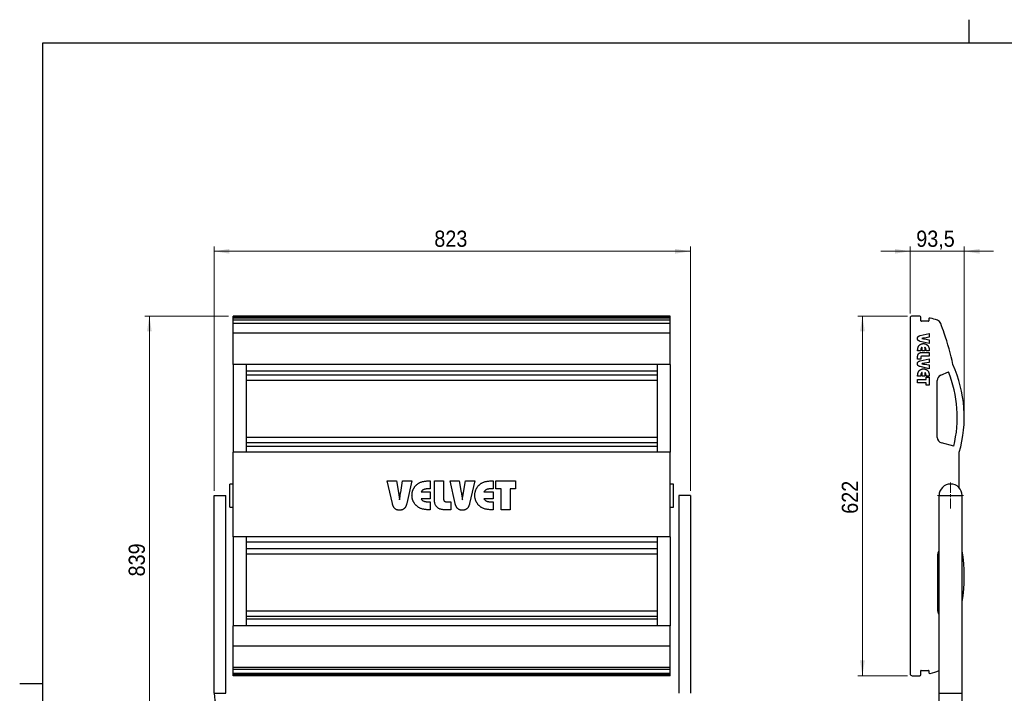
# Model space of a CAD drawing. Header units: millimetres. Extents: x 5 to 415, y 5 to 292.
# Tile 2 of 3: x 5 to 218, y 146 to 292. Entities that reach past the tile are written whole.
import ezdxf

# ---------------------------------------------------------------- set-up
doc = ezdxf.new("R2010")
doc.units = ezdxf.units.MM
doc.linetypes.add('SLD-Continua', pattern=[0])
doc.styles.add('SLDTEXTSTYLE0', font='GOTHIC.TTF', dxfattribs={"width": 0.913})
doc.dimstyles.new('SLDDIMSTYLE0', dxfattribs={"dimtxt": 3.5, "dimasz": 3.302, "dimexe": 0, "dimexo": 0.0625, "dimgap": 0.875, "dimtad": 1, "dimlfac": 8, "dimrnd": 1e-09, "dimzin": 12, "dimdsep": 46, "dimtxsty": 'SLDTEXTSTYLE0', "dimsah": 1, "dimcen": 0.09, "dimadec": 0, "dimazin": 3, "dimtfac": 1, "dimtofl": 0, "dimtmove": 0, "dimatfit": 3, "dimfxl": 1, "dimfrac": 2, "dimtolj": 1, "dimtzin": 12, "dimarcsym": 0})
doc.dimstyles.new('SLDDIMSTYLE1', dxfattribs={"dimtxt": 3.5, "dimasz": 3.302, "dimexe": 0, "dimexo": 0.0625, "dimgap": 0.875, "dimtad": 1, "dimlfac": 8, "dimrnd": 1e-09, "dimzin": 12, "dimdsep": 46, "dimtxsty": 'SLDTEXTSTYLE0', "dimsah": 1, "dimcen": 0.09, "dimadec": 0, "dimazin": 3, "dimtfac": 1, "dimtmove": 0, "dimatfit": 0, "dimfxl": 1, "dimfrac": 2, "dimtolj": 1, "dimtzin": 12, "dimarcsym": 0})
doc.dimstyles.new('SLDDIMSTYLE2', dxfattribs={"dimtxt": 3.5, "dimasz": 3.302, "dimexe": 0, "dimexo": 0.0625, "dimgap": 0.875, "dimtad": 1, "dimdec": 0, "dimlfac": 8, "dimrnd": 1e-09, "dimzin": 12, "dimdsep": 46, "dimtxsty": 'SLDTEXTSTYLE0', "dimsah": 1, "dimcen": 0.09, "dimadec": 0, "dimazin": 3, "dimtfac": 1, "dimtdec": 0, "dimtofl": 0, "dimtmove": 0, "dimatfit": 3, "dimfxl": 1, "dimfrac": 2, "dimtolj": 1, "dimtzin": 12, "dimarcsym": 0})

# ---------------------------------------------------------------- blocks, each defined once
blk = doc.blocks.new('_D')
at = {"color": 7, "linetype": 'SLD-Continua', "lineweight": 0}
for p, q in [((196.79, 227.93), (186.05, 227.93)), ((187.05, 227.93), (187.05, 150.18)), ((196.79, 150.18), (186.05, 150.18))]:
    blk.add_line(p, q, dxfattribs=at)
at = {"color": 7, "linetype": 'SLD-Continua', "lineweight": 18}
for points in [[(187.05, 227.93), (186.54, 224.63), (187.56, 224.63)], [(187.05, 150.18), (187.56, 153.48), (186.54, 153.48)]]:
    blk.add_solid(points, dxfattribs=at)
at = {"color": 7, "linetype": 'SLD-Continua', "lineweight": 18, "insert": (182.58, 185.18), "char_height": 3.5, "attachment_point": 1, "rotation": 90, "style": 'SLDTEXTSTYLE0'}
blk.add_mtext('622', dxfattribs=at)
blk = doc.blocks.new('_D_1')
at = {"color": 7, "linetype": 'SLD-Continua', "lineweight": 0}
for p, q in [((197.35, 228.49), (197.35, 242.93)), ((209.04, 207.08), (209.04, 242.93)), ((197.35, 241.93), (191, 241.93)), ((197.35, 241.93), (209.04, 241.93)), ((209.04, 241.93), (215.39, 241.93))]:
    blk.add_line(p, q, dxfattribs=at)
at = {"color": 7, "linetype": 'SLD-Continua', "lineweight": 18}
for points in [[(197.35, 241.93), (194.05, 242.44), (194.05, 241.42)], [(209.04, 241.93), (212.34, 241.42), (212.34, 242.44)]]:
    blk.add_solid(points, dxfattribs=at)
at = {"color": 7, "linetype": 'SLD-Continua', "lineweight": 18, "insert": (198.67, 246.4), "char_height": 3.5, "attachment_point": 1, "rotation": 360, "style": 'SLDTEXTSTYLE0'}
blk.add_mtext('93,5', dxfattribs=at)
blk = doc.blocks.new('SW_CENTERMARKSYMBOL_0')
at = {"color": 0, "linetype": 'SLD-Continua', "lineweight": 18}
for p, q in [((0, 0.625), (0, 2.8125)), ((-0.625, 0), (-2.8125, 0)), ((0, 0), (-0.3125, 0)), ((0, 0), (0, 0.3125)), ((0, 0), (0, -0.3125)), ((0, 0), (0.3125, 0)), ((0.625, 0), (2.8125, 0)), ((0, -0.625), (0, -2.8125))]:
    blk.add_line(p, q, dxfattribs=at)
blk = doc.blocks.new('_D_8')
at = {"color": 7, "linetype": 'SLD-Continua', "lineweight": 0}
for p, q in [((47.01, 190.12), (47.01, 242.93)), ((149.89, 190.12), (149.89, 242.93)), ((47.01, 241.93), (149.89, 241.93))]:
    blk.add_line(p, q, dxfattribs=at)
at = {"color": 7, "linetype": 'SLD-Continua', "lineweight": 18}
for points in [[(47.01, 241.93), (50.32, 241.42), (50.32, 242.44)], [(149.89, 241.93), (146.59, 242.44), (146.59, 241.42)]]:
    blk.add_solid(points, dxfattribs=at)
at = {"color": 7, "linetype": 'SLD-Continua', "lineweight": 18, "insert": (94.57, 246.4), "char_height": 3.5, "attachment_point": 1, "style": 'SLDTEXTSTYLE0'}
blk.add_mtext('823', dxfattribs=at)
blk = doc.blocks.new('_D_9')
at = {"color": 7, "linetype": 'SLD-Continua', "lineweight": 0}
for p, q in [((50.14, 227.93), (32.01, 227.93)), ((33.01, 227.93), (33.01, 123.12)), ((95.58, 123.12), (32.01, 123.12))]:
    blk.add_line(p, q, dxfattribs=at)
at = {"color": 7, "linetype": 'SLD-Continua', "lineweight": 18}
for points in [[(33.01, 227.93), (32.51, 224.63), (33.52, 224.63)], [(33.01, 123.12), (33.52, 126.42), (32.51, 126.42)]]:
    blk.add_solid(points, dxfattribs=at)
at = {"color": 7, "linetype": 'SLD-Continua', "lineweight": 18, "insert": (28.54, 171.64), "char_height": 3.5, "attachment_point": 1, "rotation": 90, "style": 'SLDTEXTSTYLE0'}
blk.add_mtext('839', dxfattribs=at)

msp = doc.modelspace()

# ---------------------------------------------------------------- linework, layer by layer
at = {"color": 7, "linetype": 'SLD-Continua', "lineweight": 25}
for p, q in [((210, 292.001), (210, 286.999)), ((10, 10), (10, 287)), ((10, 287), (410, 287)), ((145.5147, 227.9292), (51.1397, 227.9292)), ((51.1397, 227.6792), (51.1397, 227.9292)), ((145.5147, 227.6792), (51.1397, 227.6792)), ((51.1397, 227.5103), (51.1397, 227.6792)), ((145.5147, 227.6792), (145.5147, 227.9292)), ((145.5147, 227.5103), (145.5147, 227.6792)), ((199.4393, 227.9292), (197.7893, 227.9292)), ((199.6893, 226.9094), (199.6893, 227.6792)), ((145.5147, 227.5103), (51.1397, 227.5103)), ((51.1397, 227.5021), (51.1397, 227.5103)), ((145.5147, 227.5021), (51.1397, 227.5021)), ((51.1397, 227.0094), (51.1397, 227.5021)), ((145.5147, 227.0094), (51.1397, 227.0094)), ((51.1397, 226.3072), (51.1397, 227.0094)), ((145.5147, 226.3072), (51.1397, 226.3072)), ((51.1397, 224.2206), (51.1397, 226.3072)), ((145.5147, 227.5021), (145.5147, 227.5103)), ((145.5147, 227.0094), (145.5147, 227.5021)), ((145.5147, 226.3072), (145.5147, 227.0094)), ((145.5147, 224.2206), (145.5147, 226.3072)), ((197.3518, 227.4917), (197.3518, 150.6167)), ((201.2893, 226.8094), (199.7893, 226.8094)), ((201.3893, 227.2603), (201.3893, 226.9094)), ((145.5147, 224.2206), (51.1397, 224.2206)), ((51.1397, 217.4244), (51.1397, 224.2206)), ((145.5147, 217.4244), (145.5147, 224.2206)), ((199.5095, 223.7022), (201.4724, 224.1463)), ((201.4724, 223.3481), (200.4701, 223.1733)), ((201.4724, 224.1463), (201.4724, 223.3481)), ((201.4724, 222.0081), (199.5095, 222.4615)), ((199.9027, 223.0916), (199.8451, 223.0844)), ((200.4722, 222.9868), (201.4724, 222.8156)), ((201.4724, 222.8156), (201.4724, 222.0081)), ((198.9724, 220.3963), (198.9724, 220.4616)), ((199.6632, 220.3963), (198.9724, 220.3963)), ((198.9724, 218.62), (198.9724, 219.1093)), ((199.6632, 220.5474), (199.6632, 220.3963)), ((199.8538, 220.0345), (201.4724, 220.0345)), ((201.4724, 219.245), (199.9083, 219.245)), ((199.9263, 220.3963), (199.9263, 221.1858)), ((200.5184, 220.3963), (199.9263, 220.3963)), ((200.5184, 221.1822), (200.5184, 220.3963)), ((200.7816, 220.3963), (200.7816, 220.5474)), ((201.4724, 220.3963), (200.7816, 220.3963)), ((201.4724, 220.4616), (201.4724, 220.3963)), ((201.4724, 220.0345), (201.4724, 219.245)), ((53.9522, 217.4244), (51.1397, 217.4244)), ((51.1397, 217.4244), (51.1397, 198.5075)), ((53.9522, 217.4244), (53.9522, 198.5075)), ((142.7022, 217.4244), (53.9522, 217.4244)), ((142.7022, 217.4244), (142.7022, 198.5075)), ((145.5147, 217.4244), (142.7022, 217.4244)), ((145.5147, 217.4244), (145.5147, 198.5075)), ((199.6632, 218.62), (198.9724, 218.62)), ((199.5095, 218.2417), (201.4724, 218.6858)), ((201.4724, 216.5476), (199.5095, 217.001)), ((199.6632, 218.9962), (199.6632, 218.62)), ((199.9027, 217.6311), (199.8451, 217.6239)), ((201.4724, 217.8876), (200.4701, 217.7128)), ((200.4722, 217.5262), (201.4724, 217.3551)), ((201.4724, 218.6858), (201.4724, 217.8876)), ((201.4724, 217.3551), (201.4724, 216.5476)), ((142.7022, 216.0325), (53.9522, 216.0325)), ((142.7022, 215.1246), (53.9522, 215.1246)), ((198.9724, 214.9358), (198.9724, 215.0011)), ((199.6632, 214.9358), (198.9724, 214.9358)), ((199.6632, 215.0869), (199.6632, 214.9358)), ((199.9263, 214.9358), (199.9263, 215.7253)), ((200.5184, 214.9358), (199.9263, 214.9358)), ((200.5184, 215.7217), (200.5184, 214.9358)), ((200.7816, 214.9358), (200.7816, 215.0869)), ((201.4724, 214.9358), (200.7816, 214.9358)), ((201.4724, 215.0011), (201.4724, 214.9358)), ((203.9485, 215.1246), (205.6129, 215.9007)), ((142.7022, 213.9917), (53.9522, 213.9917)), ((198.9724, 214.245), (200.7816, 214.245)), ((198.9724, 213.4555), (198.9724, 214.245)), ((200.7816, 213.4555), (198.9724, 213.4555)), ((200.7816, 214.7055), (201.4724, 214.7055)), ((200.7816, 214.245), (200.7816, 214.7055)), ((200.7816, 212.995), (200.7816, 213.4555)), ((201.4724, 212.995), (200.7816, 212.995)), ((201.4724, 214.7055), (201.4724, 212.995)), ((203.2268, 201.6986), (203.2268, 213.9917)), ((142.7022, 201.6986), (53.9522, 201.6986)), ((142.7022, 200.4912), (53.9522, 200.4912)), ((206.7676, 199.7906), (204.1532, 200.4912)), ((53.9522, 198.5075), (51.1397, 198.5075)), ((51.1397, 190.7703), (51.1397, 198.5075)), ((142.7022, 199.7149), (53.9522, 199.7149)), ((142.7022, 198.5075), (53.9522, 198.5075)), ((145.5147, 198.5075), (142.7022, 198.5075)), ((145.5147, 190.7703), (145.5147, 198.5075)), ((207.9768, 190.7703), (207.9768, 198.5075)), ((51.1397, 191.6167), (50.3897, 191.6167)), ((50.3897, 189.1167), (50.3897, 191.6167)), ((84.3985, 192.2951), (86.394, 192.2951)), ((85.5087, 187.3879), (84.3985, 192.2951)), ((86.394, 192.2951), (86.8309, 189.7895)), ((87.2973, 189.7946), (87.7252, 192.2951)), ((87.7252, 192.2951), (89.7439, 192.2951)), ((89.7439, 192.2951), (88.6105, 187.3879)), ((93.528, 192.2951), (93.6912, 192.2951)), ((93.6912, 192.2951), (93.6912, 190.5682)), ((94.5958, 192.2951), (96.5695, 192.2951)), ((94.5958, 188.2488), (94.5958, 192.2951)), ((96.5695, 192.2951), (96.5695, 188.385)), ((97.9675, 192.2951), (99.9631, 192.2951)), ((99.0777, 187.3879), (97.9675, 192.2951)), ((99.9631, 192.2951), (100.4, 189.7895)), ((100.8664, 189.7946), (101.2943, 192.2951)), ((101.2943, 192.2951), (103.3129, 192.2951)), ((103.3129, 192.2951), (102.1796, 187.3879)), ((107.0971, 192.2951), (107.2603, 192.2951)), ((107.2603, 192.2951), (107.2603, 190.5682)), ((107.836, 192.2951), (112.1123, 192.2951)), ((107.836, 190.5682), (107.836, 192.2951)), ((112.1123, 192.2951), (112.1123, 190.5682)), ((146.2647, 191.6167), (145.5147, 191.6167)), ((146.2647, 189.1167), (146.2647, 191.6167)), ((51.1397, 187.4631), (51.1397, 190.7703)), ((91.7265, 189.9103), (93.6912, 189.9103)), ((93.6912, 190.5682), (93.3135, 190.5682)), ((93.6912, 189.9103), (93.6912, 188.43)), ((105.2956, 189.9103), (107.2603, 189.9103)), ((107.2603, 190.5682), (106.8825, 190.5682)), ((107.2603, 189.9103), (107.2603, 188.43)), ((108.9873, 190.5682), (107.836, 190.5682)), ((108.9873, 186.0451), (108.9873, 190.5682)), ((110.961, 190.5682), (110.961, 186.0451)), ((112.1123, 190.5682), (110.961, 190.5682)), ((145.5147, 187.4631), (145.5147, 190.7703)), ((47.0147, 146.3667), (47.0147, 189.1167)), ((47.0147, 189.1167), (49.5147, 189.1167)), ((49.5147, 146.3667), (49.5147, 189.1167)), ((50.3897, 186.6167), (50.3897, 189.1167)), ((51.1397, 180.2014), (51.1397, 187.4631)), ((87.0352, 188.3709), (87.0532, 188.227)), ((93.6912, 188.43), (91.7175, 188.43)), ((93.3135, 187.7721), (93.6912, 187.7721)), ((93.6912, 187.7721), (93.6912, 186.0451)), ((97.1914, 187.7721), (98.132, 187.7721)), ((98.132, 187.7721), (98.132, 186.0451)), ((100.6043, 188.3709), (100.6223, 188.227)), ((107.2603, 188.43), (105.2866, 188.43)), ((106.8825, 187.7721), (107.2603, 187.7721)), ((107.2603, 187.7721), (107.2603, 186.0451)), ((145.5147, 180.2014), (145.5147, 187.4631)), ((146.2647, 186.6167), (146.2647, 189.1167)), ((149.8897, 189.1167), (147.3897, 189.1167)), ((147.3897, 189.1167), (147.3897, 146.3667)), ((149.8897, 189.1167), (149.8897, 146.3667)), ((203.6018, 189.1167), (208.6018, 189.1167)), ((203.6018, 146.3667), (203.6018, 189.1167)), ((208.6018, 146.3667), (208.6018, 189.1167)), ((50.3897, 186.6167), (51.1397, 186.6167)), ((93.6912, 186.0451), (93.528, 186.0451)), ((98.132, 186.0451), (96.9087, 186.0451)), ((107.2603, 186.0451), (107.0971, 186.0451)), ((110.961, 186.0451), (108.9873, 186.0451)), ((145.5147, 186.6167), (146.2647, 186.6167)), ((53.9522, 180.2014), (51.1397, 180.2014)), ((51.1397, 180.2014), (51.1397, 160.9694)), ((53.9522, 180.2014), (53.9522, 160.9694)), ((142.7022, 180.2014), (53.9522, 180.2014)), ((142.7022, 179.0685), (53.9522, 179.0685)), ((142.7022, 180.2014), (142.7022, 160.9694)), ((145.5147, 180.2014), (142.7022, 180.2014)), ((145.5147, 180.2014), (145.5147, 160.9694)), ((142.7022, 177.5848), (53.9522, 177.5848)), ((142.7022, 176.4519), (53.9522, 176.4519)), ((203.3515, 164.1588), (203.3515, 176.4519)), ((142.7022, 164.1588), (53.9522, 164.1588)), ((142.7022, 162.9514), (53.9522, 162.9514)), ((142.7022, 162.3659), (53.9522, 162.3659)), ((53.9522, 160.9694), (51.1397, 160.9694)), ((51.1397, 156.5886), (51.1397, 160.9694)), ((142.7022, 160.9694), (53.9522, 160.9694)), ((145.5147, 160.9694), (142.7022, 160.9694)), ((145.5147, 156.5886), (145.5147, 160.9694)), ((145.5147, 156.5886), (51.1397, 156.5886)), ((51.1397, 151.9446), (51.1397, 156.5886)), ((145.5147, 151.9446), (145.5147, 156.5886)), ((145.5147, 151.9446), (51.1397, 151.9446)), ((51.1397, 151.5274), (51.1397, 151.9446)), ((145.5147, 151.5274), (51.1397, 151.5274)), ((51.1397, 150.66), (51.1397, 151.5274)), ((145.5147, 151.5274), (145.5147, 151.9446)), ((145.5147, 150.66), (145.5147, 151.5274)), ((199.6893, 150.4292), (199.6893, 151.2675)), ((199.7393, 151.3175), (201.3393, 151.3175)), ((201.3893, 151.2675), (201.3893, 150.9175)), ((145.5147, 150.66), (51.1397, 150.66)), ((51.1397, 150.6538), (51.1397, 150.66)), ((51.1397, 150.6538), (145.5147, 150.6538)), ((51.1397, 150.4292), (51.1397, 150.6538)), ((145.5147, 150.4292), (51.1397, 150.4292)), ((51.1397, 150.1792), (51.1397, 150.4292)), ((145.5147, 150.1792), (51.1397, 150.1792)), ((145.5147, 150.6538), (145.5147, 150.66)), ((145.5147, 150.4292), (145.5147, 150.6538)), ((145.5147, 150.1792), (145.5147, 150.4292)), ((197.7893, 150.1792), (199.4393, 150.1792)), ((201.3893, 150.9175), (201.3893, 150.9038)), ((4.999, 148.5), (10.001, 148.5)), ((47.0147, 146.3667), (49.5147, 146.3667)), ((203.6018, 146.3667), (208.6018, 146.3667)), ((203.6018, 138.8667), (203.6018, 146.3667)), ((208.6018, 138.8667), (208.6018, 146.3667))]:
    msp.add_line(p, q, dxfattribs=at)
for centre, radius, start, end in [((197.7893, 227.4917), 0.4375, 90, 180), ((199.4393, 227.6792), 0.25, 360, 90), ((199.7893, 226.9094), 0.1, 180, 270), ((201.2893, 226.9094), 0.1, 270, 360), ((201.6393, 227.2603), 0.25, 75.250733, 180), ((197.8841, 212.9963), 15, 69.099783, 75.250733), ((202.7893, 225.8416), 1.25, 21.869344, 69.099783), ((165.6678, 210.942), 41.25, 18.778217, 21.869344), ((148.6259, 205.1477), 59.25, 11.958438, 18.778217), ((181.5341, 206.0784), 27.5051, 344.022708, 24.36212), ((204.4768, 213.9917), 1.25, 115, 180), ((181.5341, 206.0784), 26.0051, 346.007695, 22.191631), ((204.4768, 201.6986), 1.25, 180, 255), ((206.1018, 189.1167), 2.5, 0, 180), ((204.6015, 176.4519), 1.25, 143.11102, 180), ((174.0057, 171.6388), 35.0336, 350.935634, 9.064365), ((204.6015, 164.1588), 1.25, 180, 216.888977), ((199.7393, 151.2675), 0.05, 90.005134, 179.994872), ((201.3393, 151.2675), 0.05, 0.005123, 89.994873), ((199.4675, 160.4088), 10, 282.870496, 294.420448), ((197.7893, 150.6167), 0.4375, 180, 270), ((199.4393, 150.4292), 0.25, 270, 360), ((201.6393, 150.9038), 0.25, 179.99999, 282.870496), ((54.5147, 146.3667), 7.5, 180, 270)]:
    msp.add_arc(centre, radius, start, end, dxfattribs=at)
for points, knots in [([(198.9395, 223.0844), (198.9398, 223.1052), (198.9406, 223.1457), (198.9469, 223.2048), (198.9568, 223.2607), (198.972, 223.3127), (198.9905, 223.3614), (199.0129, 223.407), (199.0405, 223.4486), (199.0717, 223.4874), (199.108, 223.5229), (199.1494, 223.5561), (199.1966, 223.5862), (199.2486, 223.6147), (199.3064, 223.64), (199.3692, 223.6637), (199.4373, 223.6849), (199.4849, 223.6963), (199.5095, 223.7022)], [0, 0, 0, 0, 0.06704895, 0.131084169, 0.191913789, 0.250109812, 0.305856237, 0.360345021, 0.41395421, 0.466715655, 0.521150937, 0.577889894, 0.637953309, 0.701645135, 0.76957349, 0.841782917, 0.918332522, 1, 1, 1, 1]), ([(199.5095, 222.4615), (199.4849, 222.4674), (199.4373, 222.4788), (199.3692, 222.5), (199.3064, 222.5236), (199.2488, 222.5492), (199.1963, 222.5769), (199.1496, 222.6077), (199.1082, 222.6408), (199.0713, 222.6758), (199.0407, 222.7151), (199.0128, 222.7568), (198.9905, 222.8028), (198.9719, 222.8522), (198.9568, 222.9051), (198.9469, 222.9618), (198.9405, 223.0219), (198.9398, 223.0632), (198.9395, 223.0844)], [0, 0, 0, 0, 0.081223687, 0.157357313, 0.229174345, 0.296733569, 0.359817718, 0.419856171, 0.476286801, 0.530041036, 0.582944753, 0.636262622, 0.690948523, 0.746906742, 0.805846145, 0.867428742, 0.931663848, 1, 1, 1, 1]), ([(198.9724, 220.4616), (198.9728, 220.5128), (198.9736, 220.6122), (198.9846, 220.7562), (198.9996, 220.8906), (199.0228, 221.0149), (199.0526, 221.1294), (199.0882, 221.2347), (199.1309, 221.3306), (199.1664, 221.3885), (199.1836, 221.4166)], [0, 0, 0, 0, 0.15508681, 0.30065931, 0.4369602, 0.56409813, 0.68308723, 0.79493245, 0.90029623, 1, 1, 1, 1]), ([(199.1836, 221.4166), (199.1986, 221.4383), (199.2282, 221.4814), (199.2769, 221.5423), (199.3284, 221.5995), (199.383, 221.653), (199.4405, 221.703), (199.5014, 221.7486), (199.5648, 221.791), (199.631, 221.8295), (199.6995, 221.8637), (199.7698, 221.8939), (199.8417, 221.9189), (199.9151, 221.9397), (199.9901, 221.9556), (200.0667, 221.9666), (200.1448, 221.9744), (200.1973, 221.975), (200.2239, 221.9753)], [0, 0, 0, 0, 0.06437995, 0.12734153, 0.18969294, 0.25166751, 0.31350281, 0.37518581, 0.43688011, 0.49915466, 0.56167903, 0.62338321, 0.68528607, 0.74685461, 0.80914454, 0.8720023, 0.93529084, 1, 1, 1, 1]), ([(199.8451, 223.0844), (199.9325, 223.0712), (200.112, 223.044), (200.2913, 223.0153), (200.3832, 223.0006)], [0, 0, 0, 0, 0.48690311, 1, 1, 1, 1]), ([(200.4701, 223.1733), (200.4621, 223.172), (200.4415, 223.1685), (200.404, 223.1622), (200.3531, 223.1546), (200.2888, 223.1455), (200.2113, 223.134), (200.1203, 223.1213), (200.0159, 223.1069), (199.9419, 223.0969), (199.9027, 223.0916)], [0, 0, 0, 0, 0.042742, 0.10906555, 0.19883301, 0.31205265, 0.44885489, 0.60911214, 0.79282668, 1, 1, 1, 1]), ([(200.2239, 221.9753), (200.2503, 221.975), (200.3027, 221.9744), (200.3804, 221.9666), (200.4567, 221.9556), (200.5314, 221.9396), (200.6044, 221.9188), (200.6762, 221.8944), (200.746, 221.8643), (200.8144, 221.8305), (200.8806, 221.7926), (200.944, 221.7504), (201.0039, 221.7038), (201.0621, 221.6546), (201.1161, 221.6004), (201.168, 221.5433), (201.2165, 221.4819), (201.2461, 221.4385), (201.2611, 221.4166)], [0, 0, 0, 0, 0.06441616, 0.12782696, 0.19039252, 0.25239381, 0.31408129, 0.37557146, 0.43739484, 0.49947927, 0.561665, 0.62347848, 0.68520138, 0.74688319, 0.80927103, 0.8717429, 0.9351537, 1, 1, 1, 1]), ([(200.3832, 223.0006), (200.394, 222.9991), (200.4134, 222.9965), (200.4389, 222.9923), (200.4578, 222.9892), (200.468, 222.9875), (200.4722, 222.9868)], [0, 0, 0, 0, 0.36344061, 0.65261841, 0.86104736, 1, 1, 1, 1]), ([(201.2611, 221.4166), (201.2782, 221.3885), (201.3133, 221.3306), (201.3553, 221.2346), (201.3912, 221.1295), (201.4208, 221.0148), (201.4446, 220.8906), (201.4602, 220.7562), (201.4711, 220.6122), (201.4719, 220.5128), (201.4724, 220.4616)], [0, 0, 0, 0, 0.09947454, 0.20465818, 0.31653871, 0.43556538, 0.56283969, 0.69924577, 0.84486423, 1, 1, 1, 1]), ([(198.9724, 219.1093), (198.9731, 219.1475), (198.9745, 219.2214), (198.9841, 219.3284), (199.0008, 219.4277), (199.0247, 219.5192), (199.0539, 219.6035), (199.0914, 219.6797), (199.1349, 219.7485), (199.1859, 219.8095), (199.2442, 219.8627), (199.3092, 219.9096), (199.3826, 219.9478), (199.4626, 219.9799), (199.5502, 220.0043), (199.6449, 220.0224), (199.7471, 220.0324), (199.8175, 220.0338), (199.8538, 220.0345)], [0, 0, 0, 0, 0.077885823, 0.150451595, 0.218804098, 0.282645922, 0.343042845, 0.400184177, 0.455285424, 0.508563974, 0.561682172, 0.615736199, 0.671488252, 0.729765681, 0.791095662, 0.856480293, 0.925952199, 1, 1, 1, 1]), ([(199.9263, 221.1858), (199.9035, 221.1716), (199.859, 221.1438), (199.8021, 221.0911), (199.7551, 221.0317), (199.7259, 220.9755), (199.7075, 220.9264), (199.6959, 220.8849), (199.6855, 220.8393), (199.6776, 220.7893), (199.6708, 220.7352), (199.6663, 220.6765), (199.6638, 220.6134), (199.6634, 220.5699), (199.6632, 220.5474)], [0, 0, 0, 0, 0.11014705, 0.21530132, 0.31714039, 0.41982313, 0.47396941, 0.53258323, 0.59681539, 0.66604082, 0.74054101, 0.8210638, 0.90774569, 1, 1, 1, 1]), ([(199.9083, 219.245), (199.8889, 219.2445), (199.8522, 219.2436), (199.8012, 219.2315), (199.7574, 219.2127), (199.7219, 219.1847), (199.6951, 219.1483), (199.6759, 219.1045), (199.6648, 219.0528), (199.6637, 219.0158), (199.6632, 218.9962)], [0, 0, 0, 0, 0.145005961, 0.273933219, 0.389153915, 0.498569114, 0.607435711, 0.72382504, 0.853715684, 1, 1, 1, 1]), ([(200.7816, 220.5474), (200.7813, 220.5695), (200.7809, 220.6124), (200.7784, 220.6746), (200.7739, 220.7327), (200.7672, 220.7866), (200.7592, 220.836), (200.7489, 220.8812), (200.7367, 220.9221), (200.7183, 220.9709), (200.6888, 221.0267), (200.6424, 221.0863), (200.5854, 221.1393), (200.5412, 221.1676), (200.5184, 221.1822)], [0, 0, 0, 0, 0.09137983, 0.17715554, 0.25744527, 0.3323831, 0.40131644, 0.46454458, 0.52370233, 0.57750408, 0.68016397, 0.7831605, 0.88841184, 1, 1, 1, 1]), ([(198.9395, 217.6239), (198.9398, 217.6446), (198.9406, 217.6852), (198.9469, 217.7443), (198.9568, 217.8001), (198.972, 217.8521), (198.9905, 217.9009), (199.0129, 217.9465), (199.0405, 217.988), (199.0717, 218.0269), (199.108, 218.0624), (199.1494, 218.0956), (199.1966, 218.1256), (199.2486, 218.1542), (199.3064, 218.1795), (199.3692, 218.2032), (199.4373, 218.2244), (199.4849, 218.2358), (199.5095, 218.2417)], [0, 0, 0, 0, 0.06704895, 0.131084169, 0.191913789, 0.250109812, 0.305856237, 0.360345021, 0.41395421, 0.466715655, 0.521150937, 0.577889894, 0.637953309, 0.701645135, 0.76957349, 0.841782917, 0.918332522, 1, 1, 1, 1]), ([(199.5095, 217.001), (199.4849, 217.0068), (199.4373, 217.0182), (199.3692, 217.0395), (199.3064, 217.0631), (199.2488, 217.0886), (199.1963, 217.1163), (199.1496, 217.1471), (199.1082, 217.1803), (199.0713, 217.2153), (199.0407, 217.2546), (199.0128, 217.2963), (198.9905, 217.3423), (198.9719, 217.3917), (198.9568, 217.4446), (198.9469, 217.5013), (198.9405, 217.5614), (198.9398, 217.6026), (198.9395, 217.6239)], [0, 0, 0, 0, 0.081223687, 0.157357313, 0.229174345, 0.296733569, 0.359817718, 0.419856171, 0.476286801, 0.530041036, 0.582944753, 0.636262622, 0.690948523, 0.746906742, 0.805846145, 0.867428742, 0.931663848, 1, 1, 1, 1]), ([(199.8451, 217.6239), (199.9325, 217.6106), (200.112, 217.5834), (200.2913, 217.5548), (200.3832, 217.5401)], [0, 0, 0, 0, 0.48690311, 1, 1, 1, 1]), ([(200.4701, 217.7128), (200.4621, 217.7114), (200.4415, 217.7079), (200.404, 217.7017), (200.3531, 217.6941), (200.2888, 217.685), (200.2113, 217.6735), (200.1203, 217.6608), (200.0159, 217.6464), (199.9419, 217.6364), (199.9027, 217.6311)], [0, 0, 0, 0, 0.042742, 0.10906555, 0.19883301, 0.31205265, 0.44885489, 0.60911214, 0.79282668, 1, 1, 1, 1]), ([(200.3832, 217.5401), (200.394, 217.5386), (200.4134, 217.5359), (200.4389, 217.5318), (200.4578, 217.5286), (200.468, 217.5269), (200.4722, 217.5262)], [0, 0, 0, 0, 0.36344061, 0.65261841, 0.86104736, 1, 1, 1, 1]), ([(198.9724, 215.0011), (198.9728, 215.0523), (198.9736, 215.1517), (198.9846, 215.2957), (198.9996, 215.43), (199.0228, 215.5544), (199.0526, 215.6689), (199.0882, 215.7742), (199.1309, 215.8701), (199.1664, 215.9279), (199.1836, 215.956)], [0, 0, 0, 0, 0.15508681, 0.30065931, 0.4369602, 0.56409813, 0.68308723, 0.79493245, 0.90029623, 1, 1, 1, 1]), ([(199.1836, 215.956), (199.1986, 215.9778), (199.2282, 216.0209), (199.2769, 216.0817), (199.3284, 216.1389), (199.383, 216.1925), (199.4405, 216.2425), (199.5014, 216.2881), (199.5648, 216.3305), (199.631, 216.369), (199.6995, 216.4032), (199.7698, 216.4334), (199.8417, 216.4583), (199.9151, 216.4791), (199.9901, 216.4951), (200.0667, 216.506), (200.1448, 216.5139), (200.1973, 216.5144), (200.2239, 216.5147)], [0, 0, 0, 0, 0.06437995, 0.12734153, 0.18969294, 0.25166751, 0.31350281, 0.37518581, 0.43688011, 0.49915466, 0.56167903, 0.62338321, 0.68528607, 0.74685461, 0.80914454, 0.8720023, 0.93529084, 1, 1, 1, 1]), ([(199.9263, 215.7253), (199.9035, 215.7111), (199.859, 215.6833), (199.8021, 215.6305), (199.7551, 215.5712), (199.7259, 215.515), (199.7075, 215.4659), (199.6959, 215.4244), (199.6855, 215.3788), (199.6776, 215.3288), (199.6708, 215.2746), (199.6663, 215.216), (199.6638, 215.1529), (199.6634, 215.1093), (199.6632, 215.0869)], [0, 0, 0, 0, 0.11014705, 0.21530132, 0.31714039, 0.41982313, 0.47396941, 0.53258323, 0.59681539, 0.66604082, 0.74054101, 0.8210638, 0.90774569, 1, 1, 1, 1]), ([(200.2239, 216.5147), (200.2503, 216.5144), (200.3027, 216.5139), (200.3804, 216.5061), (200.4567, 216.4951), (200.5314, 216.4791), (200.6044, 216.4583), (200.6762, 216.4339), (200.746, 216.4037), (200.8144, 216.3699), (200.8806, 216.332), (200.944, 216.2899), (201.0039, 216.2432), (201.0621, 216.1941), (201.1161, 216.1399), (201.168, 216.0828), (201.2165, 216.0214), (201.2461, 215.978), (201.2611, 215.956)], [0, 0, 0, 0, 0.06441616, 0.12782696, 0.19039252, 0.25239381, 0.31408129, 0.37557146, 0.43739484, 0.49947927, 0.561665, 0.62347848, 0.68520138, 0.74688319, 0.80927103, 0.8717429, 0.9351537, 1, 1, 1, 1]), ([(200.7816, 215.0869), (200.7813, 215.109), (200.7809, 215.1518), (200.7784, 215.2141), (200.7739, 215.2722), (200.7672, 215.326), (200.7592, 215.3755), (200.7489, 215.4207), (200.7367, 215.4615), (200.7183, 215.5104), (200.6888, 215.5662), (200.6424, 215.6258), (200.5854, 215.6788), (200.5412, 215.7071), (200.5184, 215.7217)], [0, 0, 0, 0, 0.09137983, 0.17715554, 0.25744527, 0.3323831, 0.40131644, 0.46454458, 0.52370233, 0.57750408, 0.68016397, 0.7831605, 0.88841184, 1, 1, 1, 1]), ([(201.2611, 215.956), (201.2782, 215.9279), (201.3133, 215.8701), (201.3553, 215.7741), (201.3912, 215.6689), (201.4208, 215.5543), (201.4446, 215.4301), (201.4602, 215.2957), (201.4711, 215.1517), (201.4719, 215.0523), (201.4724, 215.0011)], [0, 0, 0, 0, 0.09947454, 0.20465818, 0.31653871, 0.43556538, 0.56283969, 0.69924577, 0.84486423, 1, 1, 1, 1]), ([(89.7439, 189.174), (89.7446, 189.24), (89.746, 189.371), (89.7655, 189.5652), (89.793, 189.7559), (89.833, 189.9426), (89.8849, 190.1251), (89.9459, 190.3047), (90.0213, 190.4792), (90.1058, 190.6501), (90.2006, 190.8157), (90.3061, 190.9742), (90.4224, 191.1245), (90.5468, 191.2687), (90.6808, 191.405), (90.8239, 191.5341), (90.9773, 191.6554), (91.0857, 191.7295), (91.1406, 191.767)], [0, 0, 0, 0, 0.06441749, 0.1278296, 0.19039644, 0.25239902, 0.31408777, 0.37557921, 0.43740386, 0.49948957, 0.56167659, 0.62349134, 0.68521551, 0.74717153, 0.8092671, 0.87174025, 0.93515236, 1, 1, 1, 1]), ([(91.1406, 191.767), (91.2109, 191.8097), (91.3554, 191.8975), (91.5955, 192.0026), (91.8584, 192.0921), (92.1449, 192.1661), (92.4555, 192.2257), (92.7914, 192.2648), (93.1515, 192.2919), (93.3999, 192.294), (93.528, 192.2951)], [0, 0, 0, 0, 0.09947454, 0.20465818, 0.31653871, 0.43556538, 0.56283969, 0.69924577, 0.84486423, 1, 1, 1, 1]), ([(103.3129, 189.174), (103.3137, 189.24), (103.3151, 189.371), (103.3346, 189.5652), (103.3621, 189.7559), (103.402, 189.9426), (103.454, 190.1251), (103.515, 190.3047), (103.5904, 190.4792), (103.6749, 190.6501), (103.7696, 190.8157), (103.8751, 190.9742), (103.9915, 191.1245), (104.1159, 191.2687), (104.2499, 191.405), (104.393, 191.5341), (104.5463, 191.6554), (104.6548, 191.7295), (104.7097, 191.767)], [0, 0, 0, 0, 0.06441749, 0.1278296, 0.19039644, 0.25239902, 0.31408777, 0.37557921, 0.43740386, 0.49948957, 0.56167659, 0.62349134, 0.68521551, 0.74717153, 0.8092671, 0.87174025, 0.93515236, 1, 1, 1, 1]), ([(104.7097, 191.767), (104.7799, 191.8097), (104.9245, 191.8975), (105.1646, 192.0026), (105.4274, 192.0921), (105.714, 192.1661), (106.0246, 192.2257), (106.3605, 192.2648), (106.7206, 192.2919), (106.969, 192.294), (107.0971, 192.2951)], [0, 0, 0, 0, 0.09947454, 0.20465818, 0.31653871, 0.43556538, 0.56283969, 0.69924577, 0.84486423, 1, 1, 1, 1]), ([(86.8309, 189.7895), (86.8343, 189.7694), (86.8431, 189.718), (86.8586, 189.6243), (86.8777, 189.497), (86.9004, 189.3363), (86.9291, 189.1424), (86.961, 188.9149), (86.997, 188.6541), (87.022, 188.469), (87.0352, 188.3709)], [0, 0, 0, 0, 0.042742, 0.10906555, 0.19883301, 0.31205265, 0.44885489, 0.60911214, 0.79282668, 1, 1, 1, 1]), ([(87.0532, 188.227), (87.0863, 188.4455), (87.1543, 188.8942), (87.2259, 189.3424), (87.2626, 189.5723)], [0, 0, 0, 0, 0.48690311, 1, 1, 1, 1]), ([(87.2626, 189.5723), (87.2664, 189.5993), (87.2731, 189.6478), (87.2834, 189.7116), (87.2913, 189.7587), (87.2956, 189.7844), (87.2973, 189.7946)], [0, 0, 0, 0, 0.363440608, 0.652618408, 0.861047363, 1, 1, 1, 1]), ([(93.3135, 190.5682), (93.2582, 190.5676), (93.1511, 190.5665), (92.9955, 190.5603), (92.8501, 190.549), (92.7156, 190.5322), (92.5915, 190.5121), (92.4781, 190.4866), (92.3756, 190.4559), (92.2537, 190.4103), (92.1151, 190.3357), (91.9663, 190.2203), (91.8338, 190.0778), (91.763, 189.9672), (91.7265, 189.9103)], [0, 0, 0, 0, 0.091373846, 0.177143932, 0.257428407, 0.332361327, 0.401290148, 0.465204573, 0.524358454, 0.578156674, 0.680184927, 0.783174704, 0.888419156, 1, 1, 1, 1]), ([(100.4, 189.7895), (100.4034, 189.7694), (100.4122, 189.718), (100.4277, 189.6243), (100.4467, 189.497), (100.4695, 189.3363), (100.4982, 189.1424), (100.5301, 188.9149), (100.5661, 188.6541), (100.591, 188.469), (100.6043, 188.3709)], [0, 0, 0, 0, 0.042742, 0.10906555, 0.19883301, 0.31205265, 0.44885489, 0.60911214, 0.79282668, 1, 1, 1, 1]), ([(100.6223, 188.227), (100.6554, 188.4455), (100.7234, 188.8942), (100.795, 189.3424), (100.8317, 189.5723)], [0, 0, 0, 0, 0.48690311, 1, 1, 1, 1]), ([(100.8317, 189.5723), (100.8354, 189.5993), (100.8421, 189.6478), (100.8525, 189.7116), (100.8604, 189.7587), (100.8647, 189.7844), (100.8664, 189.7946)], [0, 0, 0, 0, 0.363440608, 0.652618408, 0.861047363, 1, 1, 1, 1]), ([(106.8825, 190.5682), (106.8273, 190.5676), (106.7201, 190.5665), (106.5646, 190.5603), (106.4192, 190.549), (106.2847, 190.5322), (106.1606, 190.5121), (106.0472, 190.4866), (105.9446, 190.4559), (105.8228, 190.4103), (105.6842, 190.3357), (105.5353, 190.2203), (105.4029, 190.0778), (105.3321, 189.9672), (105.2956, 189.9103)], [0, 0, 0, 0, 0.09137385, 0.17714393, 0.25742841, 0.33236133, 0.40129015, 0.46520457, 0.52435845, 0.57815667, 0.68018493, 0.7831747, 0.88841916, 1, 1, 1, 1]), ([(87.0532, 185.9629), (87.0013, 185.9638), (86.8999, 185.9657), (86.7522, 185.9815), (86.6126, 186.0062), (86.4823, 186.0445), (86.3597, 186.0901), (86.2455, 186.1466), (86.1416, 186.2155), (86.0445, 186.293), (85.9569, 186.3847), (85.8741, 186.4882), (85.7971, 186.605), (85.7279, 186.7363), (85.664, 186.8803), (85.6049, 187.0372), (85.5519, 187.2075), (85.5234, 187.3265), (85.5087, 187.3879)], [0, 0, 0, 0, 0.06703754, 0.13106185, 0.19188112, 0.25006723, 0.30632162, 0.36080112, 0.41440119, 0.46715365, 0.52119239, 0.57792168, 0.6382779, 0.70169593, 0.76961272, 0.84180985, 0.91834643, 1, 1, 1, 1]), ([(88.6105, 187.3879), (88.5958, 187.3265), (88.5673, 187.2075), (88.5143, 187.0372), (88.455, 186.8803), (88.3917, 186.7358), (88.3204, 186.6057), (88.2452, 186.4878), (88.1623, 186.3843), (88.0734, 186.2935), (87.9762, 186.215), (87.8713, 186.147), (87.7569, 186.0901), (87.6336, 186.044), (87.5014, 186.0063), (87.3597, 185.9816), (87.2095, 185.9656), (87.1063, 185.9638), (87.0532, 185.9629)], [0, 0, 0, 0, 0.081233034, 0.157375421, 0.229200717, 0.296767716, 0.360120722, 0.41986462, 0.476301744, 0.530447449, 0.58292822, 0.636714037, 0.690912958, 0.746877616, 0.805823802, 0.867413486, 0.931655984, 1, 1, 1, 1]), ([(91.1406, 186.5733), (91.0862, 186.6107), (90.9785, 186.6848), (90.8264, 186.8066), (90.6833, 186.9352), (90.5495, 187.0717), (90.4245, 187.2154), (90.3104, 187.3677), (90.2044, 187.5261), (90.1081, 187.6917), (90.0227, 187.8631), (89.9473, 188.0388), (89.8848, 188.2184), (89.8329, 188.4019), (89.793, 188.5896), (89.7656, 188.7811), (89.746, 188.9761), (89.7446, 189.1076), (89.7439, 189.174)], [0, 0, 0, 0, 0.06437995, 0.12734153, 0.18969294, 0.25166751, 0.31350281, 0.37518581, 0.43688011, 0.49915466, 0.56167903, 0.62338321, 0.68528607, 0.74685461, 0.80914454, 0.8720023, 0.93529084, 1, 1, 1, 1]), ([(91.7175, 188.43), (91.7531, 188.3731), (91.8225, 188.2617), (91.9543, 188.1193), (92.1026, 188.0025), (92.2422, 187.9287), (92.3647, 187.883), (92.4685, 187.8539), (92.5829, 187.8279), (92.7084, 187.8084), (92.8441, 187.7911), (92.9908, 187.78), (93.1485, 187.7738), (93.2573, 187.7727), (93.3135, 187.7721)], [0, 0, 0, 0, 0.110139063, 0.215285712, 0.317117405, 0.419170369, 0.473312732, 0.531922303, 0.596149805, 0.666065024, 0.740559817, 0.82107677, 0.90775238, 1, 1, 1, 1]), ([(96.9087, 186.0451), (96.8136, 186.047), (96.629, 186.0507), (96.3617, 186.0743), (96.1134, 186.1167), (95.8846, 186.1754), (95.6741, 186.2497), (95.4832, 186.3418), (95.3118, 186.4523), (95.1584, 186.5785), (95.025, 186.7242), (94.9097, 186.8881), (94.812, 187.0702), (94.7324, 187.2708), (94.6707, 187.4895), (94.6283, 187.7267), (94.6005, 187.9818), (94.5974, 188.158), (94.5958, 188.2488)], [0, 0, 0, 0, 0.07754574, 0.15046746, 0.21848365, 0.28267072, 0.34274571, 0.4002073, 0.45502097, 0.50857371, 0.56169796, 0.61555597, 0.67147919, 0.72976326, 0.79110023, 0.85642798, 0.92594376, 1, 1, 1, 1]), ([(96.5695, 188.385), (96.5715, 188.3365), (96.5753, 188.245), (96.6023, 188.1165), (96.6522, 188.0086), (96.7199, 187.9185), (96.8114, 187.8521), (96.9207, 187.804), (97.05, 187.7762), (97.1425, 187.7735), (97.1914, 187.7721)], [0, 0, 0, 0, 0.14515742, 0.27385716, 0.38966368, 0.49833881, 0.60725541, 0.7236982, 0.8536485, 1, 1, 1, 1]), ([(100.6223, 185.9629), (100.5704, 185.9638), (100.469, 185.9657), (100.3212, 185.9815), (100.1816, 186.0062), (100.0514, 186.0445), (99.9288, 186.0901), (99.8146, 186.1466), (99.7107, 186.2155), (99.6135, 186.293), (99.5259, 186.3847), (99.4432, 186.4882), (99.3662, 186.605), (99.297, 186.7363), (99.2331, 186.8803), (99.174, 187.0372), (99.121, 187.2075), (99.0925, 187.3265), (99.0777, 187.3879)], [0, 0, 0, 0, 0.06703754, 0.13106185, 0.19188112, 0.25006723, 0.30632162, 0.36080112, 0.41440119, 0.46715365, 0.52119239, 0.57792168, 0.6382779, 0.70169593, 0.76961272, 0.84180985, 0.91834643, 1, 1, 1, 1]), ([(102.1796, 187.3879), (102.1649, 187.3265), (102.1364, 187.2075), (102.0834, 187.0372), (102.0241, 186.8803), (101.9608, 186.7358), (101.8894, 186.6057), (101.8143, 186.4878), (101.7314, 186.3843), (101.6425, 186.2935), (101.5453, 186.215), (101.4404, 186.147), (101.326, 186.0901), (101.2027, 186.044), (101.0705, 186.0063), (100.9288, 185.9816), (100.7785, 185.9656), (100.6754, 185.9638), (100.6223, 185.9629)], [0, 0, 0, 0, 0.081233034, 0.157375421, 0.229200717, 0.296767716, 0.360120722, 0.41986462, 0.476301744, 0.530447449, 0.58292822, 0.636714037, 0.690912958, 0.746877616, 0.805823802, 0.867413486, 0.931655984, 1, 1, 1, 1]), ([(104.7097, 186.5733), (104.6552, 186.6107), (104.5476, 186.6848), (104.3954, 186.8066), (104.2524, 186.9352), (104.1186, 187.0717), (103.9935, 187.2154), (103.8795, 187.3677), (103.7735, 187.5261), (103.6772, 187.6917), (103.5918, 187.8631), (103.5164, 188.0388), (103.4539, 188.2184), (103.4019, 188.4019), (103.3621, 188.5896), (103.3347, 188.7811), (103.3151, 188.9761), (103.3137, 189.1076), (103.3129, 189.174)], [0, 0, 0, 0, 0.064379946, 0.127341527, 0.189692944, 0.25166751, 0.313502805, 0.37518581, 0.436880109, 0.49915466, 0.561679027, 0.623383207, 0.685286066, 0.746854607, 0.809144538, 0.872002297, 0.93529084, 1, 1, 1, 1]), ([(105.2866, 188.43), (105.3221, 188.3731), (105.3915, 188.2617), (105.5234, 188.1193), (105.6717, 188.0025), (105.8113, 187.9287), (105.9338, 187.883), (106.0376, 187.8539), (106.152, 187.8279), (106.2774, 187.8084), (106.4132, 187.7911), (106.5598, 187.78), (106.7176, 187.7738), (106.8264, 187.7727), (106.8825, 187.7721)], [0, 0, 0, 0, 0.11013906, 0.21528571, 0.3171174, 0.41917037, 0.47331273, 0.5319223, 0.5961498, 0.66606502, 0.74055982, 0.82107677, 0.90775238, 1, 1, 1, 1]), ([(93.528, 186.0451), (93.3999, 186.0462), (93.1515, 186.0483), (92.7915, 186.0758), (92.4556, 186.1133), (92.1448, 186.1712), (91.8584, 186.2458), (91.5952, 186.3348), (91.3554, 186.4415), (91.2109, 186.5302), (91.1406, 186.5733)], [0, 0, 0, 0, 0.15508681, 0.30065931, 0.4369602, 0.56409813, 0.68308723, 0.79493245, 0.90029623, 1, 1, 1, 1]), ([(107.0971, 186.0451), (106.969, 186.0462), (106.7206, 186.0483), (106.3606, 186.0758), (106.0247, 186.1133), (105.7139, 186.1712), (105.4275, 186.2458), (105.1643, 186.3348), (104.9244, 186.4415), (104.7799, 186.5302), (104.7097, 186.5733)], [0, 0, 0, 0, 0.15508681, 0.30065931, 0.4369602, 0.56409813, 0.68308723, 0.79493245, 0.90029623, 1, 1, 1, 1])]:
    msp.add_open_spline(points, degree=3, knots=knots, dxfattribs=at)

# ---------------------------------------------------------------- block references
at = {"color": 7, "linetype": 'Continuous', "lineweight": 0}
msp.add_blockref('SW_CENTERMARKSYMBOL_0', (206.1018, 189.1167), dxfattribs=at)

# ---------------------------------------------------------------- dimensions: what is measured, and where the dimension line sits
at = {"color": 7, "linetype": 'SLD-Continua', "lineweight": 18}
dim = msp.add_linear_dim(base=(149.8897, 241.9292), p1=(47.0147, 189.1167), p2=(149.8897, 189.1167), dimstyle='SLDDIMSTYLE0', dxfattribs=at)
dim.commit()
dim.dimension.update_dxf_attribs({"geometry": '_D_8', "text_midpoint": (98.4522, 241.9292), "dimtype": 160})
for base, p1, p2, angle, dimstyle, picture, middle in [((209.0393, 241.9292), (197.3518, 227.4917), (209.0393, 206.0784), 360, 'SLDDIMSTYLE1', '_D_1', (203.1955, 241.9292)), ((33.014735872, 123.116700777), (51.1397358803, 227.9292007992), (96.5772358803, 123.116700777), 90, 'SLDDIMSTYLE2', '_D_9', (33.014735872, 175.5229507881)), ((187.0488, 150.1792), (197.7893, 227.9292), (197.7893, 150.1792), 90, 'SLDDIMSTYLE0', '_D', (187.0488, 189.0542))]:
    dim = msp.add_linear_dim(base=base, p1=p1, p2=p2, angle=angle, dimstyle=dimstyle, dxfattribs=at)
    dim.commit()
    dim.dimension.update_dxf_attribs({"geometry": picture, "text_midpoint": middle, "dimtype": 160})

doc.saveas('drawing.dxf')
